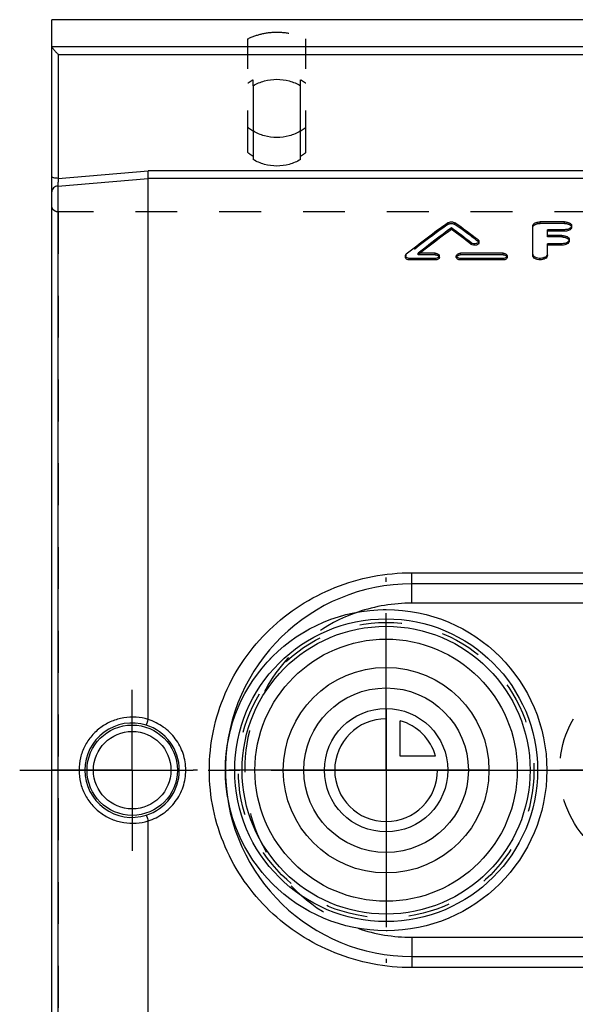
# Model space of a CAD drawing. Header units: millimetres. Extents: x 400 to 600, y 378 to 622.
# Tile 2 of 4: x 400 to 486, y 464 to 617. Entities that reach past the tile are written whole.
import ezdxf

# ---------------------------------------------------------------- set-up
doc = ezdxf.new("R2010")
doc.units = ezdxf.units.MM
doc.header["$LTSCALE"] = 65.185185
doc.linetypes.add('CENTER', pattern=[0.6, 0.375, -0.075, 0.075, -0.075])
doc.linetypes.add('HIDDEN', pattern=[0.2, 0.1, -0.1])
doc.layers.get('0').update_dxf_attribs({"linetype": 'CONTINUOUS'})
for name, color, linetype in [('ACHSEN_S', 7, 'CONTINUOUS'), ('DEFAULT_2', 8, 'HIDDEN'), ('FASEN', 7, 'CONTINUOUS'), ('FLAECHEN', 7, 'CONTINUOUS'), ('KOERPER', 7, 'CONTINUOUS'), ('KONST.EL_MIT_GEO', 7, 'CONTINUOUS'), ('KURVEN', 7, 'CONTINUOUS')]:
    doc.layers.add(name, color=color, linetype=linetype)

msp = doc.modelspace()

# ---------------------------------------------------------------- linework, layer by layer
at = {"color": 7, "linetype": 'Continuous'}
for p, q in [((580.04, 593.3), (419.96, 593.3)), ((420, 507.9), (420, 592.11)), ((580, 592.11), (420, 592.11)), ((420, 407.89), (420, 492.1))]:
    msp.add_line(p, q, dxfattribs=at)
for points, knots in [([(443.7, 599.48), (443.15, 599.15), (441.94, 598.64), (440, 598.37), (438.06, 598.64), (436.85, 599.15), (436.3, 599.48)], [0, 0, 0, 0, 0.249378, 0.5, 0.750622, 1, 1, 1, 1]), ([(443.7, 595.04), (443.15, 594.71), (441.94, 594.2), (440, 593.94), (438.06, 594.2), (436.85, 594.71), (436.3, 595.04)], [0, 0, 0, 0, 0.249377, 0.5, 0.750623, 1, 1, 1, 1]), ([(420, 592.11), (420, 592.18), (419.99, 592.34), (419.98, 592.73), (419.97, 593.06), (419.96, 593.3)], [0, 0, 0, 0, 0.165267, 0.408709, 1, 1, 1, 1])]:
    msp.add_open_spline(points, degree=3, knots=knots, dxfattribs=at)
at = {"layer": 'ACHSEN_S', "color": 2, "linetype": 'CENTER'}
msp.add_line((400, 500), (600, 500), dxfattribs=at)
at = {"layer": 'DEFAULT_2', "color": 8, "linetype": 'HIDDEN'}
for centre, start, end in [((439.91, 605.49), 231.004, 238.9852), ((440.09, 605.49), 301.0148, 308.996), ((439.91, 601.57), 231.0019, 238.996), ((440.09, 601.57), 301.004, 308.9981)]:
    msp.add_arc(centre, 7.01, start, end, dxfattribs=at)
at = {"layer": 'FASEN', "color": 7, "linetype": 'Continuous'}
for radius in [25, 23.56]:
    msp.add_circle((457, 500), radius, dxfattribs=at)
at = {"layer": 'FLAECHEN', "color": 7, "linetype": 'Continuous'}
msp.add_line((595, 616.8), (405, 616.8), dxfattribs=at)
at = {"layer": 'FLAECHEN', "color": 2, "linetype": 'CENTER'}
for p, q in [((457, 500), (457, 530)), ((417.5, 500), (417.5, 512.53)), ((417.5, 500), (404.97, 500)), ((417.5, 500), (417.5, 487.47)), ((417.5, 500), (427, 500)), ((457, 500), (427, 500)), ((457, 500), (457, 470)), ((457, 500), (487, 500))]:
    msp.add_line(p, q, dxfattribs=at)
at = {"layer": 'KOERPER', "color": 8, "linetype": 'HIDDEN'}
msp.add_circle((457, 500), 23, dxfattribs=at)
at = {"layer": 'KOERPER', "color": 7, "linetype": 'Continuous'}
for start, end in [(90, 108.8148), (251.1852, 270)]:
    msp.add_arc((461, 500), 26, start, end, dxfattribs=at)
at = {"layer": 'KOERPER', "color": 8, "linetype": 'HIDDEN'}
msp.add_arc((461, 500), 26, 108.8148, 251.1852, dxfattribs=at)
at = {"layer": 'KONST.EL_MIT_GEO', "color": 7, "linetype": 'Continuous'}
for p, q in [((405, 383.2), (405, 616.8)), ((405, 612.62), (595, 612.62)), ((406, 611.4), (406, 592.11)), ((406, 611.4), (594, 611.4)), ((436.3, 606.52), (436.3, 595.04)), ((443.7, 595.04), (443.7, 606.52)), ((406, 592.11), (419.96, 593.3)), ((405.91, 590.91), (420, 592.11)), ((405.91, 590.91), (405.91, 409.09)), ((467.15, 584.15), (467.15, 584.39)), ((479.82, 580.1), (479.82, 584.73)), ((484.73, 585.33), (480.95, 585.33)), ((482.09, 583.23), (482.09, 584.12)), ((484.73, 584.12), (482.09, 584.12)), ((484.73, 583.88), (482.09, 583.88)), ((484.73, 583.88), (484.73, 584.12)), ((485.86, 584.49), (485.86, 584.73)), ((484.35, 583.23), (482.09, 583.23)), ((485.48, 582.35), (485.48, 582.59)), ((470.24, 581.84), (470.24, 582.08)), ((471.43, 582.07), (471.43, 582.3)), ((482.09, 580.1), (482.09, 581.94)), ((484.35, 581.94), (482.09, 581.94)), ((484.35, 581.7), (482.09, 581.7)), ((484.35, 581.7), (484.35, 581.94)), ((460, 579.81), (460, 580.05)), ((460.66, 579.41), (460.66, 579.65)), ((464.62, 579.65), (460.66, 579.65)), ((464.62, 579.41), (460.66, 579.41)), ((464.62, 580.45), (461.98, 580.45)), ((464.62, 579.41), (464.62, 579.65)), ((465.28, 579.81), (465.28, 580.05)), ((467.92, 579.81), (467.92, 580.05)), ((475.19, 580.45), (468.58, 580.45)), ((468.58, 579.41), (468.58, 579.65)), ((475.19, 579.65), (468.58, 579.65)), ((475.19, 579.41), (468.58, 579.41)), ((475.19, 579.41), (475.19, 579.65)), ((475.85, 579.81), (475.85, 580.05)), ((461, 526), (461, 530.73)), ((461, 530.73), (527, 530.73)), ((527, 529), (461, 529)), ((509.22, 526), (461, 526)), ((461, 474), (461, 469.27)), ((461, 474), (509.22, 474)), ((461, 471), (527, 471)), ((527, 469.27), (461, 469.27))]:
    msp.add_line(p, q, dxfattribs=at)
at = {"layer": 'KONST.EL_MIT_GEO', "color": 8, "linetype": 'HIDDEN'}
for p, q in [((435.5, 596.13), (435.5, 613.84)), ((444.5, 596.13), (444.5, 613.84)), ((436.3, 606.52), (436.3, 607.44)), ((443.7, 606.52), (443.7, 607.44)), ((406, 586.88), (406, 413.12)), ((594, 586.88), (406, 586.88)), ((466.61, 584.95), (466.61, 585.19)), ((467.69, 584.95), (467.69, 585.19)), ((480.95, 585.1), (480.95, 585.33)), ((484.73, 585.1), (480.95, 585.1)), ((484.73, 585.1), (484.73, 585.33)), ((471.3, 582.29), (471.3, 582.53)), ((482.09, 582.99), (482.09, 583.23)), ((484.35, 582.99), (482.09, 582.99)), ((484.35, 582.99), (484.35, 583.23)), ((460.13, 580.05), (460.13, 580.29)), ((461.98, 580.21), (461.98, 580.45)), ((464.62, 580.21), (461.98, 580.21)), ((464.62, 580.21), (464.62, 580.45)), ((468.58, 580.21), (468.58, 580.45)), ((475.19, 580.21), (468.58, 580.21)), ((475.19, 580.21), (475.19, 580.45))]:
    msp.add_line(p, q, dxfattribs=at)
msp.add_circle((457, 500), 25, dxfattribs=at)
at = {"layer": 'KONST.EL_MIT_GEO', "color": 7, "linetype": 'Continuous'}
for centre, radius in [((457, 500), 22.4), ((457, 500), 20.4), ((417.5, 500), 7.03), ((417.5, 500), 6.03)]:
    msp.add_circle(centre, radius, dxfattribs=at)
at = {"layer": 'KONST.EL_MIT_GEO', "color": 8, "linetype": 'HIDDEN'}
for centre, radius, start, end in [((439.92, 601), 7.38, 119.3373, 126.7496), ((440.08, 601), 7.38, 53.2504, 60.6627), ((461, 500), 29, 178.6126, 181.8473)]:
    msp.add_arc(centre, radius, start, end, dxfattribs=at)
at = {"layer": 'KONST.EL_MIT_GEO', "color": 7, "linetype": 'Continuous'}
for centre, radius, start, end in [((480.23, 580.33), 0.409, 180.0263, 187.7755), ((461, 500), 29, 90, 178.6126), ((417.48, 500.01), 7.34, 72.6747, 180.0738), ((417.49, 500), 7.34, 359.9696, 72.7726), ((417.48, 499.99), 7.34, 179.9261, 287.3254), ((417.49, 500), 7.34, 287.2274, 0.0304), ((461, 500), 29, 181.8473, 270)]:
    msp.add_arc(centre, radius, start, end, dxfattribs=at)
for centre, major_axis, start_param, end_param in [((458.6, 500), (60.65, 96.4), 0.835809, 0.922503), ((460.24, 500), (60.65, 96.4), 0.850708, 0.919859), ((460.24, 500), (60.47, 96.11), 0.850431, 0.915809), ((474.06, 500), (-60.65, 96.4), -0.892097, -0.850708), ((474.06, 500), (-60.47, 96.11), -0.891944, -0.850431), ((475.71, 500), (-60.65, 96.4), -0.884203, -0.835809)]:
    msp.add_ellipse(centre, major_axis=major_axis, ratio=0.456633, start_param=start_param, end_param=end_param, dxfattribs=at)
at = {"layer": 'KONST.EL_MIT_GEO', "color": 8, "linetype": 'HIDDEN'}
for centre, major_axis, start_param, end_param in [((458.6, 500), (60.47, 96.11), 0.835487, 0.922441), ((475.71, 500), (-60.47, 96.11), -0.884026, -0.835487), ((460.24, 500), (60.47, 96.11), 7.198995, 7.202975)]:
    msp.add_ellipse(centre, major_axis=major_axis, ratio=0.456633, start_param=start_param, end_param=end_param, dxfattribs=at)
for points, knots in [([(435.5, 613.84), (436.2, 614.17), (437.67, 614.69), (440, 614.96), (442.33, 614.69), (443.8, 614.17), (444.5, 613.84)], [0, 0, 0, 0, 0.249557, 0.5, 0.750443, 1, 1, 1, 1]), ([(406, 586.88), (405.87, 586.88), (405.61, 586.93), (405.28, 587.14), (405.05, 587.46), (405, 587.72), (405, 587.84)], [0, 0, 0, 0, 0.254081, 0.505765, 0.754072, 1, 1, 1, 1]), ([(466.61, 584.95), (466.68, 585), (466.86, 585.07), (467.15, 585.11), (467.44, 585.07), (467.62, 585), (467.69, 584.95)], [0, 0, 0, 0, 0.230263, 0.5, 0.769737, 1, 1, 1, 1]), ([(479.82, 584.49), (479.82, 584.53), (479.84, 584.62), (479.92, 584.76), (480.08, 584.89), (480.43, 585.05), (480.74, 585.1), (480.95, 585.1)], [0, 0, 0, 0, 0.086497, 0.180247, 0.344352, 0.540805, 1, 1, 1, 1]), ([(484.73, 585.1), (484.8, 585.1), (484.95, 585.09), (485.19, 585.05), (485.44, 584.97), (485.66, 584.85), (485.82, 584.69), (485.86, 584.55), (485.86, 584.49)], [0, 0, 0, 0, 0.159393, 0.314392, 0.529479, 0.715228, 0.868854, 1, 1, 1, 1]), ([(484.35, 582.99), (484.5, 582.99), (484.77, 582.96), (485.14, 582.83), (485.4, 582.63), (485.48, 582.44), (485.48, 582.35)], [0, 0, 0, 0, 0.309603, 0.587939, 0.815559, 1, 1, 1, 1]), ([(471.3, 582.29), (471.34, 582.26), (471.41, 582.2), (471.43, 582.11), (471.43, 582.07)], [0, 0, 0, 0, 0.53898, 1, 1, 1, 1]), ([(460, 579.81), (460, 579.86), (460.03, 579.95), (460.09, 580.02), (460.13, 580.05)], [0, 0, 0, 0, 0.465836, 1, 1, 1, 1]), ([(464.62, 580.21), (464.71, 580.21), (464.87, 580.19), (465.08, 580.11), (465.24, 579.98), (465.28, 579.87), (465.28, 579.81)], [0, 0, 0, 0, 0.303854, 0.579252, 0.808865, 1, 1, 1, 1]), ([(467.92, 579.81), (467.92, 579.87), (467.97, 579.98), (468.12, 580.11), (468.34, 580.19), (468.5, 580.21), (468.58, 580.21)], [0, 0, 0, 0, 0.191135, 0.420747, 0.696146, 1, 1, 1, 1]), ([(475.19, 580.21), (475.27, 580.21), (475.44, 580.19), (475.65, 580.11), (475.8, 579.98), (475.85, 579.87), (475.85, 579.81)], [0, 0, 0, 0, 0.303854, 0.579252, 0.808865, 1, 1, 1, 1])]:
    msp.add_open_spline(points, degree=3, knots=knots, dxfattribs=at)
at = {"layer": 'KONST.EL_MIT_GEO', "color": 7, "linetype": 'Continuous'}
for points, knots in [([(405, 612.62), (405, 612.59), (405.04, 612.52), (405.11, 612.39), (405.22, 612.24), (405.41, 612.02), (405.67, 611.73), (405.89, 611.51), (406, 611.4)], [0, 0, 0, 0, 0.058169, 0.153013, 0.273436, 0.409258, 0.702065, 1, 1, 1, 1]), ([(436.3, 606.52), (436.85, 606.85), (438.06, 607.36), (440, 607.62), (441.94, 607.36), (443.15, 606.85), (443.7, 606.52)], [0, 0, 0, 0, 0.249377, 0.5, 0.750623, 1, 1, 1, 1]), ([(406, 592.11), (405.87, 592.11), (405.63, 592.12), (405.36, 592.16), (405.18, 592.22), (405.07, 592.26), (405, 592.33), (405, 592.37)], [0, 0, 0, 0, 0.357658, 0.664985, 0.786781, 0.882755, 1, 1, 1, 1]), ([(406, 592.11), (405.98, 591.87), (405.95, 591.47), (405.92, 591.08), (405.91, 590.91)], [0, 0, 0, 0, 0.58968, 1, 1, 1, 1]), ([(405.91, 590.91), (405.79, 590.9), (405.55, 590.84), (405.25, 590.64), (405.05, 590.34), (405, 590.11), (405, 590)], [0, 0, 0, 0, 0.259448, 0.513036, 0.759115, 1, 1, 1, 1]), ([(466.61, 585.19), (466.68, 585.24), (466.86, 585.31), (467.15, 585.34), (467.44, 585.31), (467.62, 585.24), (467.69, 585.19)], [0, 0, 0, 0, 0.230273, 0.5, 0.769726, 1, 1, 1, 1]), ([(479.82, 584.73), (479.82, 584.77), (479.84, 584.85), (479.92, 584.99), (480.08, 585.13), (480.43, 585.29), (480.74, 585.33), (480.95, 585.33)], [0, 0, 0, 0, 0.086524, 0.180296, 0.344417, 0.540863, 1, 1, 1, 1]), ([(484.73, 585.33), (484.8, 585.33), (484.95, 585.33), (485.19, 585.29), (485.44, 585.21), (485.66, 585.08), (485.82, 584.92), (485.86, 584.79), (485.86, 584.73)], [0, 0, 0, 0, 0.159371, 0.314349, 0.529417, 0.715167, 0.868814, 1, 1, 1, 1]), ([(485.86, 584.73), (485.86, 584.69), (485.84, 584.6), (485.76, 584.46), (485.6, 584.32), (485.25, 584.16), (484.94, 584.12), (484.73, 584.12)], [0, 0, 0, 0, 0.086477, 0.180605, 0.345468, 0.542218, 1, 1, 1, 1]), ([(485.86, 584.49), (485.86, 584.45), (485.84, 584.37), (485.76, 584.23), (485.6, 584.09), (485.25, 583.92), (484.94, 583.88), (484.73, 583.88)], [0, 0, 0, 0, 0.08645, 0.180557, 0.345407, 0.542165, 1, 1, 1, 1]), ([(471.3, 582.53), (471.34, 582.5), (471.41, 582.44), (471.43, 582.35), (471.43, 582.3)], [0, 0, 0, 0, 0.538959, 1, 1, 1, 1]), ([(484.35, 583.23), (484.5, 583.23), (484.77, 583.2), (485.14, 583.07), (485.4, 582.87), (485.48, 582.68), (485.48, 582.59)], [0, 0, 0, 0, 0.309577, 0.587901, 0.815531, 1, 1, 1, 1]), ([(485.48, 582.59), (485.48, 582.5), (485.4, 582.31), (485.14, 582.1), (484.77, 581.97), (484.5, 581.94), (484.35, 581.94)], [0, 0, 0, 0, 0.184776, 0.413267, 0.6915, 1, 1, 1, 1]), ([(485.48, 582.35), (485.48, 582.27), (485.4, 582.07), (485.14, 581.87), (484.77, 581.73), (484.5, 581.7), (484.35, 581.7)], [0, 0, 0, 0, 0.184748, 0.413233, 0.691478, 1, 1, 1, 1]), ([(471.43, 582.3), (471.43, 582.26), (471.41, 582.18), (471.31, 582.07), (471.16, 581.99), (470.91, 581.92), (470.59, 581.92), (470.34, 582), (470.24, 582.08)], [0, 0, 0, 0, 0.087188, 0.188658, 0.309627, 0.447415, 0.741184, 1, 1, 1, 1]), ([(471.43, 582.07), (471.43, 582.03), (471.41, 581.94), (471.31, 581.83), (471.16, 581.75), (470.91, 581.68), (470.59, 581.68), (470.34, 581.77), (470.24, 581.84)], [0, 0, 0, 0, 0.087173, 0.188636, 0.309604, 0.447395, 0.741179, 1, 1, 1, 1]), ([(460, 580.05), (460, 580.09), (460.03, 580.19), (460.09, 580.26), (460.13, 580.29)], [0, 0, 0, 0, 0.465842, 1, 1, 1, 1]), ([(460.66, 579.65), (460.58, 579.65), (460.41, 579.67), (460.2, 579.75), (460.04, 579.88), (460, 580), (460, 580.05)], [0, 0, 0, 0, 0.303266, 0.57862, 0.808705, 1, 1, 1, 1]), ([(460.66, 579.41), (460.58, 579.41), (460.41, 579.43), (460.2, 579.51), (460.04, 579.64), (460, 579.76), (460, 579.81)], [0, 0, 0, 0, 0.303271, 0.578628, 0.808712, 1, 1, 1, 1]), ([(464.62, 580.45), (464.71, 580.45), (464.87, 580.43), (465.08, 580.35), (465.24, 580.22), (465.28, 580.1), (465.28, 580.05)], [0, 0, 0, 0, 0.303847, 0.579242, 0.808857, 1, 1, 1, 1]), ([(465.28, 580.05), (465.28, 580), (465.24, 579.88), (465.08, 579.75), (464.87, 579.67), (464.71, 579.65), (464.62, 579.65)], [0, 0, 0, 0, 0.191299, 0.421396, 0.696744, 1, 1, 1, 1]), ([(465.28, 579.81), (465.28, 579.76), (465.24, 579.64), (465.08, 579.51), (464.87, 579.43), (464.71, 579.41), (464.62, 579.41)], [0, 0, 0, 0, 0.191292, 0.421388, 0.696738, 1, 1, 1, 1]), ([(467.92, 580.05), (467.92, 580.1), (467.97, 580.22), (468.12, 580.35), (468.34, 580.43), (468.5, 580.45), (468.58, 580.45)], [0, 0, 0, 0, 0.191143, 0.420758, 0.696153, 1, 1, 1, 1]), ([(468.58, 579.65), (468.5, 579.65), (468.34, 579.67), (468.12, 579.75), (467.97, 579.88), (467.92, 580), (467.92, 580.05)], [0, 0, 0, 0, 0.303256, 0.578603, 0.808701, 1, 1, 1, 1]), ([(468.58, 579.41), (468.5, 579.41), (468.34, 579.43), (468.12, 579.51), (467.97, 579.64), (467.92, 579.76), (467.92, 579.81)], [0, 0, 0, 0, 0.303261, 0.578612, 0.808708, 1, 1, 1, 1]), ([(475.19, 580.45), (475.27, 580.45), (475.44, 580.43), (475.65, 580.35), (475.8, 580.22), (475.85, 580.1), (475.85, 580.05)], [0, 0, 0, 0, 0.303847, 0.579242, 0.808857, 1, 1, 1, 1]), ([(475.85, 580.05), (475.85, 580), (475.8, 579.88), (475.65, 579.75), (475.44, 579.67), (475.27, 579.65), (475.19, 579.65)], [0, 0, 0, 0, 0.191299, 0.421396, 0.696744, 1, 1, 1, 1]), ([(475.85, 579.81), (475.85, 579.76), (475.8, 579.64), (475.65, 579.51), (475.44, 579.43), (475.27, 579.41), (475.19, 579.41)], [0, 0, 0, 0, 0.191292, 0.421388, 0.696738, 1, 1, 1, 1]), ([(482.09, 580.1), (482.09, 580), (482.01, 579.8), (481.74, 579.59), (481.38, 579.44), (480.95, 579.4), (480.53, 579.44), (480.16, 579.59), (479.9, 579.8), (479.82, 580), (479.82, 580.1)], [0, 0, 0, 0, 0.095331, 0.210365, 0.3482, 0.5, 0.6518, 0.789635, 0.90467, 1, 1, 1, 1]), ([(482.09, 580.33), (482.09, 580.24), (482.01, 580.05), (481.76, 579.83), (481.41, 579.69), (481, 579.63), (480.58, 579.67), (480.21, 579.8), (479.94, 580), (479.84, 580.19), (479.83, 580.28)], [0, 0, 0, 0, 0.094496, 0.207786, 0.343345, 0.493332, 0.644798, 0.784335, 0.902573, 1, 1, 1, 1]), ([(461, 469.27), (458.96, 469.27), (454.86, 469.66), (448.96, 471.39), (443.52, 474.2), (438.73, 477.99), (434.76, 482.64), (431.78, 488), (429.92, 493.86), (429.29, 500), (429.92, 506.14), (431.78, 512), (434.76, 517.36), (438.73, 522.01), (443.52, 525.8), (448.96, 528.61), (454.86, 530.34), (458.96, 530.73), (461, 530.73)], [0, 0, 0, 0, 0.062843, 0.125486, 0.187849, 0.250017, 0.312183, 0.374538, 0.43717, 0.5, 0.56283, 0.625462, 0.687817, 0.749983, 0.812151, 0.874514, 0.937157, 1, 1, 1, 1]), ([(420, 507.9), (419.39, 508.09), (418.11, 508.32), (416.16, 508.22), (414.29, 507.68), (412.59, 506.72), (411.15, 505.4), (410.06, 503.77), (409.38, 501.94), (409.23, 500.65), (409.23, 500)], [0, 0, 0, 0, 0.124559, 0.249312, 0.374255, 0.49933, 0.624476, 0.749645, 0.874817, 1, 1, 1, 1]), ([(419.66, 507.01), (419.67, 507.01), (419.69, 507.04), (419.71, 507.09), (419.75, 507.17), (419.79, 507.27), (419.84, 507.4), (419.91, 507.6), (419.96, 507.76), (420, 507.88)], [0, 0, 0, 0, 0.027759, 0.088565, 0.181726, 0.304485, 0.452904, 0.622068, 1, 1, 1, 1]), ([(425.83, 500), (425.83, 500.87), (425.54, 502.62), (424.32, 504.98), (422.42, 506.83), (420.83, 507.62), (420, 507.88)], [0, 0, 0, 0, 0.250081, 0.500059, 0.749986, 1, 1, 1, 1]), ([(409.23, 500), (409.23, 499.35), (409.38, 498.06), (410.06, 496.23), (411.15, 494.6), (412.59, 493.28), (414.29, 492.32), (416.16, 491.78), (418.11, 491.68), (419.39, 491.91), (420, 492.1)], [0, 0, 0, 0, 0.125177, 0.25035, 0.37552, 0.500665, 0.625742, 0.750686, 0.875439, 1, 1, 1, 1]), ([(420, 492.12), (420.83, 492.38), (422.42, 493.17), (424.32, 495.02), (425.54, 497.38), (425.83, 499.13), (425.83, 500)], [0, 0, 0, 0, 0.250012, 0.499936, 0.74991, 1, 1, 1, 1]), ([(419.66, 492.99), (419.67, 492.99), (419.69, 492.96), (419.71, 492.91), (419.75, 492.83), (419.79, 492.73), (419.84, 492.6), (419.91, 492.4), (419.96, 492.24), (420, 492.12)], [0, 0, 0, 0, 0.027728, 0.088534, 0.181704, 0.304466, 0.452889, 0.622058, 1, 1, 1, 1])]:
    msp.add_open_spline(points, degree=3, knots=knots, dxfattribs=at)
for points in [[(420, 507.9), (420, 507.89), (420, 507.88), (419.99, 507.88)], [(420, 492.12), (420, 492.12), (420, 492.11), (420, 492.1)]]:
    msp.add_open_spline(points, degree=3, dxfattribs=at)
at = {"layer": 'KURVEN', "color": 40, "linetype": 'Continuous'}
for p, q in [((457, 509.6), (457, 500)), ((459.2, 502.2), (459.2, 507.69)), ((464.69, 502.2), (459.2, 502.2)), ((473, 500), (441, 500))]:
    msp.add_line(p, q, dxfattribs=at)
at = {"layer": 'KURVEN', "color": 8, "linetype": 'HIDDEN'}
msp.add_line((516, 500), (484, 500), dxfattribs=at)
at = {"layer": 'KURVEN', "color": 40, "linetype": 'Continuous'}
for radius in [16, 12.8, 9.6]:
    msp.add_circle((457, 500), radius, dxfattribs=at)
at = {"layer": 'KURVEN', "color": 8, "linetype": 'HIDDEN'}
msp.add_circle((500, 500), 16, dxfattribs=at)
at = {"layer": 'KURVEN', "color": 40, "linetype": 'Continuous'}
for start, end in [(90, 360), (15.962, 74.038)]:
    msp.add_arc((457, 500), 8, start, end, dxfattribs=at)

doc.saveas('drawing.dxf')
